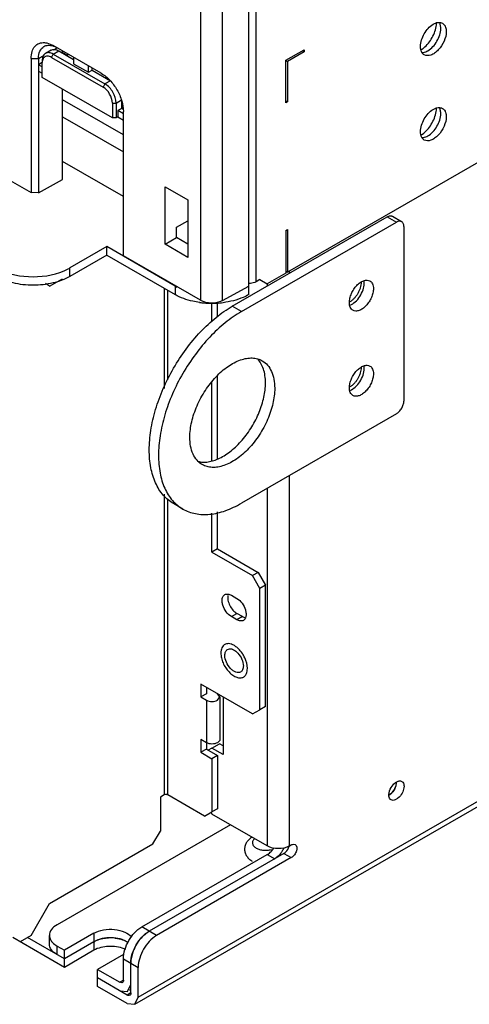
# Model space of a CAD drawing. Header units: millimetres. Extents: x 104 to 805, y 312 to 958.
# Tile 3 of 11: x 259 to 345, y 312 to 500. Entities that reach past the tile are written whole.
import ezdxf

# ---------------------------------------------------------------- set-up
doc = ezdxf.new("R2010")
doc.units = ezdxf.units.MM
doc.header["$LTSCALE"] = 82.53493
doc.layers.get('0').update_dxf_attribs({"linetype": 'CONTINUOUS'})

msp = doc.modelspace()

# ---------------------------------------------------------------- linework, layer by layer
at = {"color": 7, "linetype": 'Continuous'}
for p, q in [((788.34, 728.1), (309.98, 451.92)), ((281.35, 312.91), (803.9, 614.61)), ((280.72, 311.54), (802.57, 612.83)), ((303.97, 450.09), (303.97, 556.11)), ((302.56, 447.64), (302.56, 554.85)), ((293.28, 551.9), (293.28, 446.57)), ((297.48, 446.51), (297.48, 551.92)), ((274.27, 490.06), (265.08, 495.37)), ((265.09, 494.56), (265.79, 494.96)), ((260.84, 492.92), (260.84, 467.18)), ((260.84, 492.92), (262.25, 492.92)), ((262.25, 492.92), (263.3, 493.52)), ((262.25, 492.92), (262.25, 467.16)), ((264.64, 494.5), (263.58, 493.88)), ((264.73, 493.12), (265.08, 493.73)), ((264.73, 493.12), (274.63, 487.41)), ((265.08, 493.73), (266.14, 494.35)), ((265.08, 493.73), (274.98, 488.02)), ((266.14, 494.35), (268.97, 492.71)), ((266.85, 493.94), (266.85, 494.35)), ((266.85, 494.07), (267.8, 493.52)), ((268.05, 493.65), (267.68, 493.46)), ((268.97, 493.12), (268.97, 491.9)), ((309.63, 492.55), (313.17, 494.59)), ((313.17, 494.18), (309.98, 492.34)), ((312.81, 494.38), (313.17, 494.18)), ((313.17, 494.59), (313.17, 494.18)), ((262.96, 492.1), (262.25, 491.69)), ((262.96, 491.28), (262.25, 491.69)), ((262.96, 489.24), (262.96, 492.1)), ((268.97, 491.9), (271.8, 490.26)), ((271.8, 490.26), (271.8, 491.49)), ((272.51, 490.67), (272.51, 491.08)), ((309.63, 492.55), (309.98, 492.34)), ((309.63, 484.38), (309.63, 492.55)), ((309.98, 492.34), (309.98, 484.58)), ((262.25, 490.47), (262.96, 490.06)), ((276.4, 481.49), (262.96, 489.24)), ((271.8, 490.26), (272.51, 490.67)), ((272.51, 490.67), (276.04, 488.63)), ((274.98, 488.02), (274.63, 487.41)), ((276.04, 488.63), (274.98, 488.02)), ((266.85, 469.72), (266.85, 487)), ((278.52, 478.26), (266.85, 484.99)), ((276.4, 484.34), (276.4, 481.49)), ((276.4, 484.34), (277.1, 484.34)), ((277.1, 484.34), (278.16, 484.96)), ((277.1, 484.34), (277.1, 481.49)), ((278.52, 483.53), (277.46, 482.92)), ((278.16, 484.96), (278.16, 483.32)), ((309.63, 484.79), (309.98, 484.58)), ((309.98, 484.58), (309.63, 484.38)), ((266.85, 481.73), (278.52, 474.99)), ((277.1, 481.49), (276.4, 481.49)), ((277.46, 481.69), (277.1, 481.49)), ((278.52, 482.3), (277.46, 482.92)), ((277.46, 482.92), (277.46, 481.69)), ((277.46, 481.69), (278.52, 481.08)), ((278.52, 483.12), (278.16, 483.32)), ((278.52, 455.09), (278.52, 482.71)), ((278.52, 466.42), (266.85, 473.15)), ((255.89, 470.03), (260.84, 467.18)), ((262.25, 467.16), (266.85, 469.72)), ((286.5, 468.3), (290.89, 465.77)), ((286.5, 457.28), (286.5, 468.3)), ((262.25, 467.16), (260.84, 467.18)), ((290.89, 465.77), (290.89, 454.75)), ((330.08, 462.64), (331.84, 461.62)), ((288.66, 460.53), (290.89, 461.79)), ((299.38, 445.39), (329.08, 462.54)), ((301.14, 444.37), (330.84, 461.52)), ((329.08, 462.54), (330.84, 461.52)), ((332.26, 460.7), (332.26, 427.22)), ((288.66, 458.57), (288.66, 460.53)), ((309.63, 459.89), (309.98, 460.09)), ((309.63, 459.89), (309.63, 451.72)), ((309.98, 460.09), (309.98, 451.92)), ((286.5, 457.28), (288.66, 458.57)), ((290.89, 454.75), (286.5, 457.28)), ((290.89, 457.28), (288.66, 458.57)), ((275.34, 456.82), (268.26, 452.74)), ((275.34, 455.19), (268.26, 451.11)), ((288.42, 449.27), (275.34, 456.82)), ((275.34, 455.19), (275.34, 456.82)), ((275.34, 455.19), (288.42, 447.64)), ((293.28, 446.57), (278.52, 455.09)), ((268.26, 451.11), (268.26, 452.74)), ((309.63, 451.72), (306.09, 449.68)), ((309.63, 452.13), (309.98, 451.92)), ((310.34, 451.72), (310.34, 452.13)), ((264.37, 449.27), (263.58, 449.73)), ((264.37, 449.27), (266.82, 450.68)), ((304.68, 450.5), (303.97, 450.09)), ((304.68, 450.5), (306.09, 449.68)), ((306.09, 449.68), (306.09, 449.27)), ((286.3, 448.86), (286.3, 429.6)), ((287, 431.28), (287, 448.45)), ((288.42, 449.27), (288.42, 447.64)), ((297.48, 446.51), (302.56, 449.24)), ((302.49, 449.31), (302.56, 449.27)), ((295.49, 442.41), (295.49, 446.02)), ((296.55, 443.38), (296.55, 446.02)), ((301.14, 444.37), (299.38, 445.39)), ((295.49, 415.84), (295.49, 430.86)), ((296.55, 416.15), (296.55, 432.08)), ((330.84, 424.78), (301.14, 407.63)), ((310.34, 341.9), (310.34, 412.94)), ((306.09, 410.49), (306.09, 341.9)), ((286.3, 409.34), (286.3, 351.7)), ((287, 351.7), (287, 408.48)), ((289.89, 406.51), (288.13, 407.54)), ((296.55, 398.85), (296.55, 405.95)), ((295.49, 398.24), (295.49, 405.7)), ((296.55, 398.85), (295.49, 398.24)), ((296.55, 398.85), (304.33, 394.36)), ((295.49, 398.24), (303.27, 393.75)), ((304.33, 394.36), (303.27, 393.75)), ((304.68, 391.3), (303.27, 393.75)), ((304.33, 394.36), (305.74, 391.91)), ((305.74, 391.91), (304.68, 391.3)), ((304.68, 368.03), (304.68, 391.3)), ((305.74, 368.64), (305.74, 391.91)), ((299.2, 389.97), (300.26, 389.36)), ((299.2, 385.89), (300.26, 386.5)), ((300.26, 385.28), (299.2, 385.89)), ((301.32, 385.89), (300.26, 386.5)), ((301.32, 385.89), (300.26, 385.28)), ((303.27, 367.21), (293.37, 372.93)), ((293.37, 372.93), (293.37, 370.48)), ((294.43, 372.32), (294.43, 371.09)), ((294.43, 371.09), (293.37, 370.48)), ((293.37, 370.48), (294.43, 369.87)), ((296.99, 370.48), (296.55, 371.09)), ((296.55, 369.87), (296.99, 370.48)), ((296.99, 370.48), (296.99, 362.31)), ((297.61, 370.48), (297.61, 359.46)), ((294.43, 369.87), (294.43, 360.48)), ((305.74, 368.64), (304.68, 368.03)), ((303.27, 367.21), (304.68, 368.03)), ((294.43, 361.7), (293.37, 362.31)), ((293.37, 362.31), (293.37, 359.86)), ((295.49, 360.68), (294.78, 360.27)), ((295.49, 360.68), (296.9, 361.5)), ((297.61, 359.46), (295.49, 360.68)), ((297.61, 361.09), (296.9, 361.5)), ((294.43, 360.48), (293.37, 359.86)), ((293.37, 359.86), (295.49, 358.64)), ((294.43, 360.48), (296.55, 359.25)), ((296.55, 359.25), (295.49, 358.64)), ((296.55, 359.25), (296.55, 349.04)), ((295.49, 358.64), (295.49, 348.43)), ((286.3, 351.7), (285.59, 351.29)), ((285.59, 351.29), (285.59, 344.76)), ((294.07, 347.62), (287, 351.7)), ((294.07, 347.62), (295.49, 348.43)), ((295.31, 348.33), (295.49, 348.02)), ((296.55, 349.04), (295.49, 348.43)), ((306.09, 341.9), (295.49, 348.02)), ((299.02, 345.98), (265.79, 326.8)), ((284.17, 342.31), (285.59, 344.76)), ((264.37, 330.88), (284.17, 342.31)), ((310.34, 341.9), (310.69, 342.1)), ((282.05, 326.39), (306.09, 340.27)), ((309.28, 340.47), (283.47, 325.57)), ((306.09, 340.27), (307.51, 339.45)), ((309.28, 340.47), (310.69, 339.66)), ((310.69, 339.66), (284.88, 324.75)), ((260.84, 324.75), (264.37, 330.88)), ((260.84, 324.75), (258.72, 323.53)), ((264.32, 323.12), (264.32, 324.75)), ((272.86, 325.16), (267.2, 321.9)), ((272.86, 325.16), (272.86, 321.9)), ((284.88, 324.75), (282.05, 326.39)), ((267.2, 318.63), (257.3, 324.35)), ((267.2, 320.26), (260.13, 324.35)), ((272.86, 323.53), (267.2, 320.26)), ((265.79, 322.71), (267.2, 321.9)), ((265.79, 321.08), (265.79, 322.71)), ((267.2, 318.63), (267.2, 321.9)), ((272.86, 321.9), (267.2, 318.63)), ((278.52, 321.08), (273.57, 318.22)), ((278.52, 320.26), (281.35, 318.63)), ((278.52, 316.18), (278.52, 320.26)), ((279.93, 313.73), (279.93, 319.45)), ((273.57, 318.22), (277.81, 315.77)), ((273.57, 314.96), (273.57, 318.22)), ((281.35, 312.91), (281.35, 318.63)), ((279.22, 313.32), (273.57, 316.59)), ((278.52, 316.18), (277.81, 315.77)), ((279.31, 313.99), (279.93, 315.36)), ((279.22, 311.69), (273.57, 314.96)), ((277.81, 314.14), (279.31, 313.99)), ((279.93, 313.73), (279.22, 313.32)), ((279.93, 314.35), (279.66, 314.2)), ((279.22, 311.69), (280.72, 311.54)), ((280.72, 311.54), (281.35, 312.91))]:
    msp.add_line(p, q, dxfattribs=at)
for centre, radius, start, end in [((334.24, 499.85), 4.29, 356.393, 359.9608), ((333.05, 498.58), 4.74, 303.5002, 305.6366), ((333.28, 498.22), 4.31, 299.838, 303.5254), ((334.24, 483.52), 4.29, 356.393, 359.9608), ((333.28, 481.89), 4.31, 299.838, 303.5254), ((333.05, 482.25), 4.74, 303.5002, 305.6366), ((263.43, 461.12), 9.67, 297.6401, 299.9835), ((293.25, 457.65), 9.67, 240.0169, 242.3601), ((297.73, 457.65), 9.67, 297.6401, 299.9835), ((295.43, 462.55), 16.6, 262.0255, 264.8051), ((295.49, 463.19), 17.24, 264.8102, 275.1882), ((295.54, 462.61), 16.66, 275.1963, 277.1746), ((320.56, 448.62), 2.74, 297.922, 300.0099), ((320.56, 432.29), 2.74, 297.922, 300.0099), ((295.88, 362.87), 1.35, 299.9922, 301.9693), ((327.56, 354.43), 3.35, 333.6395, 341.1323), ((304.57, 343.6), 5.13, 329.9832, 337.1295), ((276.04, 316.54), 7.75, 83.721, 92.764), ((288.42, 318.63), 8.61, 149.985, 155.1818), ((288.42, 318.63), 8.61, 144.8185, 150.0153), ((276.75, 317.53), 5.02, 63.6428, 67.8437)]:
    msp.add_arc(centre, radius, start, end, dxfattribs=at)
msp.add_ellipse((295.4, 447.75), major_axis=(3, -0.04), ratio=0.567179, start_param=-2.347763, end_param=-0.79442, dxfattribs=at)
for points, knots in [([(335.44, 495.2), (335.44, 496.04), (336.02, 497.72), (337.17, 499.05), (337.9, 499.48)], [0, 0, 0, 0, 0.499768, 1, 1, 1, 1]), ([(335.81, 494.72), (336.5, 495.22), (337.65, 496.56), (338.32, 498.19), (338.46, 499.04)], [0, 0, 0, 0, 0.495005, 1, 1, 1, 1]), ([(336.84, 494.38), (337.58, 494.8), (338.75, 496.14), (339.33, 497.82), (339.33, 498.67)], [0, 0, 0, 0, 0.499702, 1, 1, 1, 1]), ([(337.9, 499.48), (338.2, 499.65), (338.78, 499.89), (339.43, 499.8), (339.66, 499.66)], [0, 0, 0, 0, 0.551085, 1, 1, 1, 1]), ([(339.33, 498.67), (339.33, 498.75), (339.32, 499.04), (339.26, 499.33), (339.19, 499.54)], [0, 0, 0, 0, 0.267232, 1, 1, 1, 1]), ([(340.15, 499.15), (340.19, 499.08), (340.34, 498.73), (340.39, 498.35), (340.39, 498.06)], [0, 0, 0, 0, 0.228003, 1, 1, 1, 1]), ([(340.39, 498.06), (340.39, 497.43), (340.04, 496.14), (339.16, 494.76), (338.2, 493.92), (337.33, 493.43), (336.53, 493.39), (336.16, 493.6)], [0, 0, 0, 0, 0.27112, 0.563791, 0.698524, 0.816711, 1, 1, 1, 1]), ([(260.84, 492.92), (260.84, 493.36), (260.93, 494.17), (261.45, 495.24), (262.34, 495.89), (263.06, 495.96), (263.41, 495.94)], [0, 0, 0, 0, 0.292489, 0.540616, 0.764822, 1, 1, 1, 1]), ([(262.25, 492.92), (262.25, 493.4), (262.37, 494.28), (262.95, 495.01), (263.29, 495.21)], [0, 0, 0, 0, 0.550785, 1, 1, 1, 1]), ([(263.29, 495.21), (263.53, 495.34), (264.11, 495.5), (264.7, 495.4), (265, 495.31)], [0, 0, 0, 0, 0.46884, 1, 1, 1, 1]), ([(263.41, 495.94), (263.54, 495.92), (264.13, 495.83), (264.69, 495.6), (265.08, 495.37)], [0, 0, 0, 0, 0.229485, 1, 1, 1, 1]), ([(265, 495.31), (265.07, 495.29), (265.34, 495.2), (265.6, 495.07), (265.79, 494.96)], [0, 0, 0, 0, 0.238961, 1, 1, 1, 1]), ([(335.58, 494.33), (335.56, 494.4), (335.47, 494.68), (335.44, 494.97), (335.44, 495.2)], [0, 0, 0, 0, 0.233528, 1, 1, 1, 1]), ([(263.58, 493.88), (263.38, 493.77), (263.03, 493.33), (262.96, 492.8), (262.96, 492.51)], [0, 0, 0, 0, 0.449175, 1, 1, 1, 1]), ([(263.3, 493.11), (263.24, 493.05), (263.02, 492.76), (262.96, 492.38), (262.96, 492.1)], [0, 0, 0, 0, 0.221496, 1, 1, 1, 1]), ([(264.73, 493.12), (264.49, 493.26), (264.09, 493.41), (263.58, 493.32), (263.38, 493.19), (263.3, 493.11)], [0, 0, 0, 0, 0.547832, 0.777868, 1, 1, 1, 1]), ([(265.08, 493.73), (264.83, 493.88), (264.34, 494.08), (263.78, 494), (263.58, 493.88)], [0, 0, 0, 0, 0.550823, 1, 1, 1, 1]), ([(264.64, 494.49), (264.85, 494.61), (265.4, 494.7), (265.89, 494.49), (266.14, 494.35)], [0, 0, 0, 0, 0.449168, 1, 1, 1, 1]), ([(336.16, 493.6), (335.96, 493.71), (335.74, 493.96), (335.61, 494.25), (335.58, 494.33)], [0, 0, 0, 0, 0.729447, 1, 1, 1, 1]), ([(335.77, 494.05), (335.86, 494.05), (336.23, 494.08), (336.59, 494.23), (336.84, 494.38)], [0, 0, 0, 0, 0.227586, 1, 1, 1, 1]), ([(274.27, 490.06), (274.88, 489.71), (276.02, 488.75), (277.35, 486.93), (278.26, 484.87), (278.52, 483.41), (278.52, 482.71)], [0, 0, 0, 0, 0.23724, 0.499999, 0.762759, 1, 1, 1, 1]), ([(276.4, 484.34), (276.4, 484.95), (275.98, 486.15), (275.15, 487.1), (274.63, 487.41)], [0, 0, 0, 0, 0.500001, 1, 1, 1, 1]), ([(277.1, 484.34), (277.1, 485.07), (276.61, 486.51), (275.61, 487.66), (274.98, 488.02)], [0, 0, 0, 0, 0.500001, 1, 1, 1, 1]), ([(337.9, 483.15), (338.2, 483.32), (338.78, 483.56), (339.43, 483.47), (339.66, 483.33)], [0, 0, 0, 0, 0.551085, 1, 1, 1, 1]), ([(335.44, 478.87), (335.44, 479.71), (336.02, 481.39), (337.17, 482.72), (337.9, 483.15)], [0, 0, 0, 0, 0.499768, 1, 1, 1, 1]), ([(335.81, 478.39), (336.5, 478.89), (337.65, 480.23), (338.32, 481.86), (338.46, 482.71)], [0, 0, 0, 0, 0.495005, 1, 1, 1, 1]), ([(340.39, 481.73), (340.39, 481.1), (340.04, 479.81), (339.16, 478.43), (338.2, 477.59), (337.33, 477.1), (336.53, 477.06), (336.16, 477.27)], [0, 0, 0, 0, 0.27112, 0.563791, 0.698524, 0.816711, 1, 1, 1, 1]), ([(336.84, 478.05), (337.58, 478.47), (338.75, 479.81), (339.33, 481.49), (339.33, 482.34)], [0, 0, 0, 0, 0.499702, 1, 1, 1, 1]), ([(339.33, 482.34), (339.33, 482.42), (339.32, 482.71), (339.26, 483), (339.19, 483.21)], [0, 0, 0, 0, 0.267232, 1, 1, 1, 1]), ([(340.15, 482.82), (340.19, 482.75), (340.34, 482.4), (340.39, 482.02), (340.39, 481.73)], [0, 0, 0, 0, 0.228003, 1, 1, 1, 1]), ([(335.58, 478), (335.56, 478.07), (335.47, 478.35), (335.44, 478.64), (335.44, 478.87)], [0, 0, 0, 0, 0.233528, 1, 1, 1, 1]), ([(336.16, 477.27), (335.96, 477.38), (335.74, 477.63), (335.61, 477.92), (335.58, 478)], [0, 0, 0, 0, 0.729447, 1, 1, 1, 1]), ([(335.77, 477.72), (335.86, 477.72), (336.23, 477.75), (336.59, 477.9), (336.84, 478.05)], [0, 0, 0, 0, 0.227586, 1, 1, 1, 1]), ([(329.08, 462.54), (329.16, 462.59), (329.34, 462.67), (329.61, 462.74), (329.86, 462.73), (330.01, 462.68), (330.08, 462.64)], [0, 0, 0, 0, 0.289703, 0.549089, 0.782216, 1, 1, 1, 1]), ([(331.84, 461.62), (331.78, 461.66), (331.63, 461.71), (331.37, 461.72), (331.11, 461.65), (330.93, 461.57), (330.84, 461.52)], [0, 0, 0, 0, 0.217784, 0.450911, 0.710297, 1, 1, 1, 1]), ([(332.26, 460.7), (332.26, 460.8), (332.24, 461), (332.16, 461.26), (332.03, 461.48), (331.91, 461.58), (331.84, 461.62)], [0, 0, 0, 0, 0.289704, 0.549091, 0.782217, 1, 1, 1, 1]), ([(254.47, 452.55), (256.5, 451.48), (261.19, 450.62), (265.88, 451.48), (267.92, 452.55)], [0, 0, 0, 0, 0.5, 1, 1, 1, 1]), ([(268.26, 451.11), (267.26, 450.53), (264.93, 449.68), (261.19, 449.28), (257.46, 449.68), (255.13, 450.53), (254.12, 451.11)], [0, 0, 0, 0, 0.237252, 0.5, 0.762747, 1, 1, 1, 1]), ([(303.97, 450.09), (303.88, 450.03), (303.43, 449.83), (302.93, 449.75), (302.56, 449.75)], [0, 0, 0, 0, 0.228786, 1, 1, 1, 1]), ([(321.83, 446.11), (321.83, 446.38), (321.91, 446.97), (322.2, 447.83), (322.64, 448.65), (323.21, 449.38), (323.85, 449.95), (324.52, 450.31), (325.18, 450.45), (325.59, 450.34), (325.75, 450.25)], [0, 0, 0, 0, 0.128831, 0.270569, 0.417882, 0.562385, 0.696201, 0.813595, 0.913067, 1, 1, 1, 1]), ([(324.05, 449.98), (324.06, 449.81), (324.03, 449.46), (323.92, 448.93), (323.72, 448.39), (323.46, 447.86), (323.14, 447.36), (322.77, 446.92), (322.37, 446.54), (322.08, 446.33), (321.93, 446.25)], [0, 0, 0, 0, 0.113266, 0.235913, 0.365397, 0.498552, 0.631909, 0.761983, 0.885553, 1, 1, 1, 1]), ([(321.93, 445.6), (322.3, 445.73), (323.03, 446.22), (323.88, 447.24), (324.48, 448.46), (324.66, 449.36), (324.66, 449.78)], [0, 0, 0, 0, 0.224826, 0.48701, 0.756442, 1, 1, 1, 1]), ([(324.66, 449.78), (324.66, 449.83), (324.65, 450.01), (324.63, 450.18), (324.6, 450.31)], [0, 0, 0, 0, 0.260684, 1, 1, 1, 1]), ([(325.75, 450.25), (325.86, 450.19), (326.06, 450.02), (326.27, 449.67), (326.4, 449.24), (326.42, 448.92), (326.42, 448.76)], [0, 0, 0, 0, 0.217773, 0.450931, 0.710228, 1, 1, 1, 1]), ([(293.13, 446.11), (292.69, 446.17), (291.06, 446.47), (289.47, 447.03), (288.42, 447.64)], [0, 0, 0, 0, 0.266547, 1, 1, 1, 1]), ([(302.56, 447.64), (302.21, 447.44), (300.66, 446.67), (298.94, 446.25), (297.62, 446.08)], [0, 0, 0, 0, 0.231336, 1, 1, 1, 1]), ([(326.42, 448.76), (326.42, 448.48), (326.35, 447.9), (326.06, 447.04), (325.61, 446.21), (325.04, 445.49), (324.4, 444.92), (323.73, 444.55), (323.07, 444.42), (322.66, 444.53), (322.5, 444.62)], [0, 0, 0, 0, 0.128831, 0.270569, 0.417882, 0.562385, 0.696201, 0.813595, 0.913067, 1, 1, 1, 1]), ([(322.5, 444.62), (322.39, 444.68), (322.19, 444.85), (321.98, 445.2), (321.85, 445.63), (321.83, 445.94), (321.83, 446.11)], [0, 0, 0, 0, 0.217773, 0.450931, 0.710228, 1, 1, 1, 1]), ([(283.47, 417.84), (283.47, 419.09), (283.7, 421.71), (284.62, 425.66), (286.09, 429.66), (288.06, 433.56), (290.45, 437.21), (293.18, 440.49), (296.14, 443.26), (298.29, 444.76), (299.38, 445.39)], [0, 0, 0, 0, 0.114158, 0.237327, 0.366977, 0.500002, 0.633026, 0.762675, 0.885843, 1, 1, 1, 1]), ([(301.14, 444.37), (300.06, 443.74), (297.9, 442.23), (294.94, 439.47), (292.22, 436.19), (289.82, 432.54), (287.85, 428.64), (286.38, 424.64), (285.47, 420.69), (285.23, 418.07), (285.23, 416.81)], [0, 0, 0, 0, 0.114157, 0.237325, 0.366974, 0.499998, 0.633023, 0.762673, 0.885842, 1, 1, 1, 1]), ([(291.25, 420.28), (291.25, 421.27), (291.52, 423.33), (292.55, 426.37), (294.13, 429.29), (296.14, 431.87), (298.41, 433.88), (300.47, 435), (302.08, 435.43), (303.19, 435.51), (304.22, 435.36), (304.84, 435.1), (305.13, 434.94)], [0, 0, 0, 0, 0.128682, 0.270274, 0.417431, 0.561779, 0.695449, 0.812713, 0.864677, 0.912511, 0.95714, 1, 1, 1, 1]), ([(305.74, 430.7), (305.74, 431.16), (305.68, 432.06), (305.4, 433.33), (304.92, 434.42), (304.46, 435.04), (304.21, 435.3)], [0, 0, 0, 0, 0.283162, 0.542657, 0.780085, 1, 1, 1, 1]), ([(305.13, 434.94), (305.51, 434.72), (306.22, 434.12), (306.97, 432.89), (307.42, 431.37), (307.51, 430.26), (307.51, 429.67)], [0, 0, 0, 0, 0.21777, 0.45095, 0.710188, 1, 1, 1, 1]), ([(321.83, 429.78), (321.83, 430.05), (321.91, 430.64), (322.2, 431.5), (322.64, 432.32), (323.21, 433.05), (323.85, 433.62), (324.52, 433.98), (325.18, 434.12), (325.59, 434.01), (325.75, 433.92)], [0, 0, 0, 0, 0.128831, 0.270569, 0.417882, 0.562385, 0.696201, 0.813595, 0.913067, 1, 1, 1, 1]), ([(324.05, 433.65), (324.06, 433.48), (324.03, 433.13), (323.92, 432.6), (323.72, 432.06), (323.46, 431.53), (323.14, 431.03), (322.77, 430.59), (322.37, 430.21), (322.08, 430), (321.93, 429.92)], [0, 0, 0, 0, 0.113266, 0.235913, 0.365397, 0.498552, 0.631909, 0.761983, 0.885553, 1, 1, 1, 1]), ([(321.93, 429.27), (322.3, 429.4), (323.03, 429.89), (323.88, 430.91), (324.48, 432.13), (324.66, 433.03), (324.66, 433.45)], [0, 0, 0, 0, 0.224826, 0.48701, 0.756442, 1, 1, 1, 1]), ([(326.42, 432.43), (326.42, 432.15), (326.35, 431.57), (326.06, 430.71), (325.61, 429.88), (325.04, 429.16), (324.4, 428.59), (323.73, 428.22), (323.07, 428.09), (322.66, 428.19), (322.5, 428.29)], [0, 0, 0, 0, 0.128831, 0.270569, 0.417882, 0.562385, 0.696201, 0.813595, 0.913067, 1, 1, 1, 1]), ([(324.66, 433.45), (324.66, 433.5), (324.65, 433.68), (324.63, 433.85), (324.6, 433.98)], [0, 0, 0, 0, 0.260684, 1, 1, 1, 1]), ([(325.75, 433.92), (325.86, 433.86), (326.06, 433.69), (326.27, 433.34), (326.4, 432.91), (326.42, 432.59), (326.42, 432.43)], [0, 0, 0, 0, 0.217773, 0.450931, 0.710228, 1, 1, 1, 1]), ([(292.78, 415.66), (293.09, 415.57), (293.75, 415.47), (294.78, 415.53), (295.86, 415.79), (297.39, 416.41), (299.3, 417.67), (301.38, 419.72), (303.19, 422.23), (304.59, 425.01), (305.5, 427.85), (305.74, 429.78), (305.74, 430.7)], [0, 0, 0, 0, 0.043653, 0.090195, 0.140456, 0.194849, 0.315728, 0.450311, 0.59298, 0.736754, 0.874482, 1, 1, 1, 1]), ([(307.51, 429.67), (307.51, 428.69), (307.23, 426.62), (306.21, 423.59), (304.63, 420.67), (302.62, 418.09), (300.34, 416.08), (298.28, 414.96), (296.67, 414.53), (295.57, 414.45), (294.54, 414.6), (293.91, 414.86), (293.63, 415.02)], [0, 0, 0, 0, 0.128682, 0.270274, 0.417431, 0.561779, 0.695449, 0.812713, 0.864677, 0.912511, 0.95714, 1, 1, 1, 1]), ([(322.5, 428.29), (322.39, 428.35), (322.19, 428.52), (321.98, 428.87), (321.85, 429.3), (321.83, 429.61), (321.83, 429.78)], [0, 0, 0, 0, 0.217773, 0.450931, 0.710228, 1, 1, 1, 1]), ([(330.84, 424.78), (331.04, 424.89), (331.42, 425.21), (331.87, 425.82), (332.17, 426.5), (332.26, 426.99), (332.26, 427.22)], [0, 0, 0, 0, 0.237239, 0.499998, 0.762758, 1, 1, 1, 1]), ([(293.63, 415.02), (293.25, 415.24), (292.54, 415.84), (291.78, 417.07), (291.33, 418.59), (291.25, 419.7), (291.25, 420.28)], [0, 0, 0, 0, 0.21777, 0.45095, 0.710188, 1, 1, 1, 1]), ([(288.13, 407.54), (287.76, 407.75), (287.05, 408.24), (285.78, 409.49), (284.52, 411.55), (283.64, 414.53), (283.47, 416.69), (283.47, 417.84)], [0, 0, 0, 0, 0.108162, 0.218364, 0.451367, 0.710411, 1, 1, 1, 1]), ([(285.23, 416.81), (285.23, 415.67), (285.41, 413.51), (286.28, 410.53), (287.54, 408.47), (288.82, 407.22), (289.53, 406.73), (289.89, 406.51)], [0, 0, 0, 0, 0.289589, 0.548633, 0.781636, 0.891838, 1, 1, 1, 1]), ([(289.89, 406.51), (290.26, 406.3), (291.05, 405.94), (292.77, 405.46), (295.18, 405.39), (298.19, 406.12), (300.16, 407.06), (301.14, 407.63)], [0, 0, 0, 0, 0.108163, 0.218365, 0.451369, 0.710413, 1, 1, 1, 1]), ([(299.2, 385.89), (298.81, 386.11), (298.13, 386.79), (297.6, 387.83), (297.42, 388.72), (297.43, 389.3), (297.6, 389.79), (297.83, 390.02), (297.95, 390.1)], [0, 0, 0, 0, 0.269903, 0.561307, 0.695449, 0.813135, 0.912853, 1, 1, 1, 1]), ([(297.95, 390.1), (298.12, 390.19), (298.58, 390.26), (298.99, 390.09), (299.2, 389.97)], [0, 0, 0, 0, 0.449172, 1, 1, 1, 1]), ([(298.52, 389.91), (298.47, 389.61), (298.52, 388.95), (298.87, 387.99), (299.45, 387.12), (299.98, 386.66), (300.26, 386.5)], [0, 0, 0, 0, 0.225373, 0.487593, 0.75669, 1, 1, 1, 1]), ([(300.26, 389.36), (300.65, 389.14), (301.33, 388.46), (301.86, 387.42), (302.04, 386.53), (302.03, 385.94), (301.86, 385.46), (301.64, 385.23), (301.51, 385.15)], [0, 0, 0, 0, 0.269903, 0.561307, 0.695449, 0.813135, 0.912853, 1, 1, 1, 1]), ([(301.51, 385.15), (301.34, 385.06), (300.88, 384.99), (300.47, 385.16), (300.26, 385.28)], [0, 0, 0, 0, 0.449172, 1, 1, 1, 1]), ([(301.32, 385.89), (301.37, 385.86), (301.57, 385.76), (301.78, 385.69), (301.94, 385.66)], [0, 0, 0, 0, 0.26858, 1, 1, 1, 1]), ([(297.93, 380.53), (297.87, 380.5), (297.76, 380.42), (297.56, 380.22), (297.36, 379.89), (297.22, 379.41), (297.19, 379.07), (297.19, 378.89)], [0, 0, 0, 0, 0.108162, 0.218364, 0.451367, 0.710412, 1, 1, 1, 1]), ([(298.67, 380.7), (298.54, 380.7), (298.28, 380.69), (298.04, 380.59), (297.93, 380.53)], [0, 0, 0, 0, 0.514423, 1, 1, 1, 1]), ([(297.96, 378.44), (297.96, 378.68), (298.02, 379.12), (298.31, 379.49), (298.48, 379.58)], [0, 0, 0, 0, 0.550845, 1, 1, 1, 1]), ([(298.48, 379.58), (298.69, 379.7), (299.3, 379.74), (299.78, 379.45), (300.03, 379.26)], [0, 0, 0, 0, 0.435848, 1, 1, 1, 1]), ([(299.37, 380.53), (299.31, 380.56), (299.09, 380.64), (298.85, 380.69), (298.67, 380.7)], [0, 0, 0, 0, 0.26602, 1, 1, 1, 1]), ([(300.09, 380.11), (300.03, 380.16), (299.81, 380.32), (299.56, 380.45), (299.37, 380.53)], [0, 0, 0, 0, 0.263425, 1, 1, 1, 1]), ([(300.79, 379.48), (300.73, 379.54), (300.52, 379.77), (300.28, 379.98), (300.09, 380.11)], [0, 0, 0, 0, 0.258652, 1, 1, 1, 1]), ([(297.19, 378.89), (297.19, 378.58), (297.27, 377.93), (297.59, 376.98), (298.09, 376.07), (298.72, 375.27), (299.33, 374.73), (299.84, 374.41), (300.21, 374.25), (300.57, 374.15), (300.92, 374.13), (301.24, 374.17), (301.44, 374.25), (301.53, 374.3)], [0, 0, 0, 0, 0.128646, 0.270202, 0.417319, 0.561627, 0.695262, 0.756269, 0.812761, 0.864712, 0.912533, 0.957151, 1, 1, 1, 1]), ([(300.98, 375.25), (300.86, 375.18), (300.54, 375.1), (300.04, 375.2), (299.52, 375.48), (298.84, 376.08), (298.21, 377.07), (297.96, 377.99), (297.96, 378.44)], [0, 0, 0, 0, 0.087138, 0.186851, 0.304531, 0.438668, 0.730082, 1, 1, 1, 1]), ([(300.43, 378.89), (300.75, 378.54), (301.26, 377.75), (301.5, 376.84), (301.5, 376.4)], [0, 0, 0, 0, 0.519597, 1, 1, 1, 1]), ([(301.4, 378.68), (301.35, 378.75), (301.16, 379.03), (300.96, 379.29), (300.79, 379.48)], [0, 0, 0, 0, 0.253514, 1, 1, 1, 1]), ([(302.27, 375.95), (302.27, 376.17), (302.23, 376.63), (302.05, 377.32), (301.78, 378.01), (301.53, 378.46), (301.4, 378.68)], [0, 0, 0, 0, 0.227888, 0.474877, 0.734761, 1, 1, 1, 1]), ([(301.5, 376.4), (301.5, 376.16), (301.44, 375.72), (301.15, 375.35), (300.98, 375.25)], [0, 0, 0, 0, 0.550845, 1, 1, 1, 1]), ([(301.53, 374.3), (301.59, 374.34), (301.7, 374.42), (301.9, 374.62), (302.1, 374.95), (302.24, 375.42), (302.27, 375.77), (302.27, 375.95)], [0, 0, 0, 0, 0.108162, 0.218364, 0.451367, 0.710412, 1, 1, 1, 1]), ([(294.43, 369.87), (294.74, 369.68), (295.49, 369.54), (296.23, 369.68), (296.55, 369.87)], [0, 0, 0, 0, 0.500001, 1, 1, 1, 1]), ([(296.55, 361.7), (296.23, 361.52), (295.49, 361.37), (294.74, 361.52), (294.43, 361.7)], [0, 0, 0, 0, 0.499999, 1, 1, 1, 1]), ([(296.99, 362.31), (296.99, 362.2), (296.9, 361.96), (296.7, 361.8), (296.59, 361.72)], [0, 0, 0, 0, 0.452283, 1, 1, 1, 1]), ([(329.54, 352.5), (329.68, 352.92), (329.99, 353.45), (330.41, 353.86), (330.51, 353.96)], [0, 0, 0, 0, 0.759178, 1, 1, 1, 1]), ([(329.75, 351.88), (329.85, 351.97), (330.28, 352.39), (330.58, 352.92), (330.73, 353.34)], [0, 0, 0, 0, 0.240431, 1, 1, 1, 1]), ([(332.29, 353.35), (332.29, 352.99), (332.07, 352.22), (331.43, 351.14), (330.3, 350.46), (329.82, 350.74)], [0, 0, 0, 0, 0.27774, 0.577407, 1, 1, 1, 1]), ([(330.51, 353.96), (330.57, 354), (330.76, 354.15), (330.99, 354.28), (331.16, 354.33)], [0, 0, 0, 0, 0.270863, 1, 1, 1, 1]), ([(330.73, 353.34), (330.75, 353.41), (330.83, 353.68), (330.88, 353.96), (330.88, 354.17)], [0, 0, 0, 0, 0.265832, 1, 1, 1, 1]), ([(331.16, 354.33), (331.22, 354.35), (331.46, 354.41), (331.72, 354.38), (331.87, 354.29)], [0, 0, 0, 0, 0.279151, 1, 1, 1, 1]), ([(331.87, 354.29), (331.94, 354.25), (332.21, 354.02), (332.29, 353.63), (332.29, 353.35)], [0, 0, 0, 0, 0.220838, 1, 1, 1, 1]), ([(287, 351.7), (286.95, 351.73), (286.72, 351.81), (286.45, 351.79), (286.3, 351.7)], [0, 0, 0, 0, 0.240523, 1, 1, 1, 1]), ([(329.39, 351.68), (329.39, 351.74), (329.41, 352.02), (329.47, 352.3), (329.54, 352.5)], [0, 0, 0, 0, 0.232845, 1, 1, 1, 1]), ([(329.82, 350.74), (329.75, 350.78), (329.47, 351.01), (329.39, 351.4), (329.39, 351.68)], [0, 0, 0, 0, 0.220838, 1, 1, 1, 1]), ([(330.56, 352.94), (330.41, 352.64), (330.15, 352.26), (329.83, 351.95), (329.75, 351.88)], [0, 0, 0, 0, 0.760977, 1, 1, 1, 1]), ([(303.19, 343.59), (302.98, 343.47), (302.6, 343.18), (302.12, 342.64), (301.81, 342), (301.74, 341.52), (301.74, 341.29)], [0, 0, 0, 0, 0.253173, 0.502269, 0.7508, 1, 1, 1, 1]), ([(303.65, 343.31), (303.58, 343.24), (303.45, 343.1), (303.3, 342.87), (303.23, 342.62), (303.24, 342.36), (303.33, 342.11), (303.45, 341.92), (303.58, 341.78), (303.74, 341.64), (303.88, 341.55), (303.97, 341.49)], [0, 0, 0, 0, 0.133077, 0.254214, 0.367176, 0.477582, 0.591717, 0.714913, 0.781122, 0.850682, 1, 1, 1, 1]), ([(310.34, 341.9), (309.71, 341.54), (308.22, 341.25), (306.72, 341.54), (306.09, 341.9)], [0, 0, 0, 0, 0.499999, 1, 1, 1, 1]), ([(309.28, 340.47), (309.39, 340.54), (309.86, 340.9), (310.17, 341.45), (310.28, 341.89)], [0, 0, 0, 0, 0.231765, 1, 1, 1, 1]), ([(310.69, 342.1), (310.76, 342.14), (310.98, 342.25), (311.28, 342.27), (311.44, 342.18)], [0, 0, 0, 0, 0.294563, 1, 1, 1, 1]), ([(311.44, 342.18), (311.79, 341.98), (311.78, 341.01), (311.33, 340.21), (310.92, 339.79), (310.69, 339.66)], [0, 0, 0, 0, 0.422559, 0.722241, 1, 1, 1, 1]), ([(301.74, 341.29), (301.74, 341.05), (301.82, 340.57), (302.13, 339.92), (302.62, 339.37), (303.01, 339.09), (303.22, 338.97)], [0, 0, 0, 0, 0.249095, 0.497525, 0.746604, 1, 1, 1, 1]), ([(303.97, 341.49), (304.17, 341.38), (304.62, 341.2), (305.1, 341.11), (305.35, 341.09)], [0, 0, 0, 0, 0.475531, 1, 1, 1, 1]), ([(305.35, 341.09), (305.61, 341.06), (306.13, 341.06), (306.64, 341.16), (306.88, 341.23)], [0, 0, 0, 0, 0.508304, 1, 1, 1, 1]), ([(306.09, 340.27), (306.17, 340.31), (306.49, 340.52), (306.78, 340.78), (306.98, 341)], [0, 0, 0, 0, 0.233772, 1, 1, 1, 1]), ([(309.01, 341.03), (308.91, 340.87), (308.51, 340.25), (307.97, 339.72), (307.51, 339.45)], [0, 0, 0, 0, 0.267041, 1, 1, 1, 1]), ([(265.79, 326.8), (265.38, 326.56), (264.67, 326.01), (264.32, 325.14), (264.32, 324.75)], [0, 0, 0, 0, 0.550836, 1, 1, 1, 1]), ([(264.32, 324.75), (264.32, 324.46), (264.44, 324.04), (264.67, 323.7), (264.73, 323.61)], [0, 0, 0, 0, 0.732866, 1, 1, 1, 1]), ([(272.86, 325.16), (273.42, 325.49), (274.74, 325.91), (276.79, 325.98), (278.7, 325.54), (279.77, 324.85), (280.12, 324.43)], [0, 0, 0, 0, 0.250256, 0.526017, 0.786916, 1, 1, 1, 1]), ([(278.52, 320.26), (278.52, 321.48), (279.35, 323.87), (281, 325.78), (282.05, 326.39)], [0, 0, 0, 0, 0.500002, 1, 1, 1, 1]), ([(279.93, 319.45), (279.93, 320.66), (280.76, 323.05), (282.42, 324.96), (283.47, 325.57)], [0, 0, 0, 0, 0.500002, 1, 1, 1, 1]), ([(284.88, 324.75), (283.83, 324.15), (282.17, 322.23), (281.35, 319.84), (281.35, 318.63)], [0, 0, 0, 0, 0.499998, 1, 1, 1, 1]), ([(283.47, 325.57), (283.27, 325.46), (282.48, 324.92), (281.81, 324.19), (281.39, 323.59)], [0, 0, 0, 0, 0.230479, 1, 1, 1, 1]), ([(265.79, 321.08), (265.38, 321.32), (264.67, 321.86), (264.32, 322.73), (264.32, 323.12)], [0, 0, 0, 0, 0.550837, 1, 1, 1, 1]), ([(264.73, 323.61), (264.79, 323.53), (265.1, 323.17), (265.48, 322.89), (265.79, 322.71)], [0, 0, 0, 0, 0.230907, 1, 1, 1, 1]), ([(279.43, 323.4), (278.49, 324.02), (276.17, 324.52), (273.85, 324.1), (272.86, 323.53)], [0, 0, 0, 0, 0.495496, 1, 1, 1, 1]), ([(272.86, 323.53), (273.05, 323.64), (273.94, 324.06), (274.92, 324.25), (275.67, 324.28)], [0, 0, 0, 0, 0.229532, 1, 1, 1, 1]), ([(276.89, 324.24), (277.04, 324.23), (277.64, 324.14), (278.22, 323.98), (278.63, 323.82)], [0, 0, 0, 0, 0.260003, 1, 1, 1, 1]), ([(278.64, 322.18), (277.71, 322.56), (275.7, 322.83), (273.7, 322.38), (272.86, 321.9)], [0, 0, 0, 0, 0.509882, 1, 1, 1, 1]), ([(280.61, 322.24), (280.5, 322.01), (280.14, 321.12), (279.93, 320.15), (279.93, 319.45)], [0, 0, 0, 0, 0.267205, 1, 1, 1, 1]), ([(278.31, 315.72), (278.28, 315.7), (278.11, 315.64), (277.93, 315.71), (277.81, 315.77)], [0, 0, 0, 0, 0.220855, 1, 1, 1, 1]), ([(278.52, 316.18), (278.52, 316.13), (278.51, 315.96), (278.41, 315.78), (278.31, 315.72)], [0, 0, 0, 0, 0.293911, 1, 1, 1, 1]), ([(279.72, 313.27), (279.62, 313.21), (279.42, 313.22), (279.27, 313.3), (279.22, 313.32)], [0, 0, 0, 0, 0.706092, 1, 1, 1, 1])]:
    msp.add_open_spline(points, degree=3, knots=knots, dxfattribs=at)
for points in [[(338.46, 499.04), (338.49, 499.22), (338.51, 499.4), (338.52, 499.58)], [(339.19, 499.54), (339.16, 499.62), (339.12, 499.7), (339.08, 499.77)], [(339.66, 499.66), (339.87, 499.54), (340.03, 499.36), (340.15, 499.15)], [(339.19, 483.21), (339.16, 483.29), (339.12, 483.37), (339.08, 483.44)], [(339.66, 483.33), (339.87, 483.21), (340.03, 483.03), (340.15, 482.82)], [(338.46, 482.71), (338.49, 482.89), (338.51, 483.07), (338.52, 483.25)], [(300.03, 379.26), (300.17, 379.15), (300.31, 379.02), (300.43, 378.89)], [(329.75, 351.88), (329.64, 351.79), (329.52, 351.71), (329.39, 351.64)], [(329.39, 351.64), (329.52, 351.71), (329.64, 351.79), (329.75, 351.88)], [(306.98, 341), (307.13, 341.17), (307.28, 341.36), (307.41, 341.55)], [(278.63, 323.82), (278.83, 323.73), (279.03, 323.64), (279.22, 323.53)], [(279.93, 313.73), (279.93, 313.61), (279.91, 313.48), (279.84, 313.38)], [(279.84, 313.38), (279.81, 313.34), (279.77, 313.3), (279.72, 313.27)]]:
    msp.add_open_spline(points, degree=3, dxfattribs=at)

doc.saveas('drawing.dxf')
